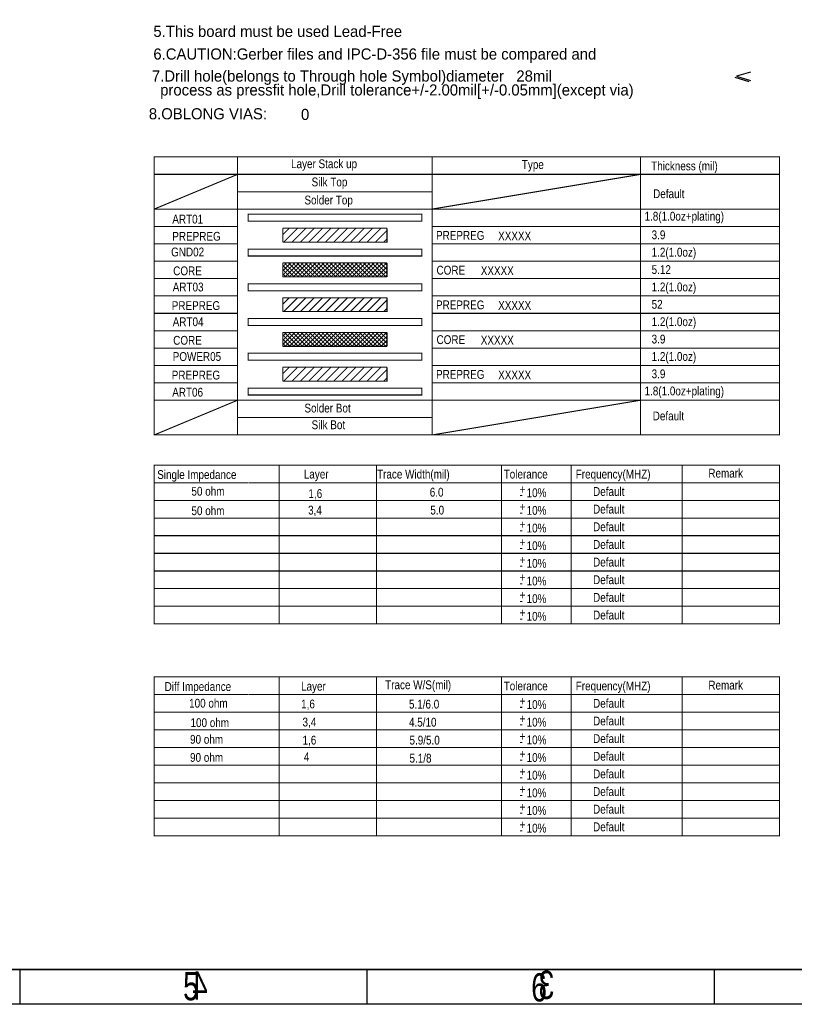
# Model space of a CAD drawing. Extents: x -19 to 391, y -43 to 244.
# Tile 19 of 33: x 186 to 297, y -43 to 99. Entities that reach past the tile are written whole.
import ezdxf

# ---------------------------------------------------------------- set-up
doc = ezdxf.new("R2010")
doc.units = 0
doc.layers.add('BOARD_GEOMETRY_DIMENSION', color=2, linetype='CONTINUOUS')
doc.layers.add('BOARD_GEOMETRY_SILKSCREEN_B', color=1, linetype='CONTINUOUS')

msp = doc.modelspace()

# ---------------------------------------------------------------- linework, layer by layer
at = {"layer": 'BOARD_GEOMETRY_DIMENSION'}
msp.add_lwpolyline([(-19.05, -43.18), (-19.05, 243.819934), (390.949942, 243.819934), (390.949942, -43.18)], close=True, dxfattribs=at)
for points in [[(291.13988, 90.9701), (289.139884, 90.369898), (291.13988, 89.76995)], [(290.939982, 89.570052), (288.939986, 90.17)], [(-14.05001, -38.179756), (385.949952, -38.179756)], [(185.950098, -38.179756), (185.950098, -43.18)], [(235.949998, -43.18), (235.949998, -38.179756)], [(285.949898, -43.18), (285.949898, -38.179756)]]:
    msp.add_lwpolyline(points, dxfattribs=at)
for points, const_width in [([(295.31691, 78.75397), (295.31691, 76.254102), (205.31709, 76.254102), (205.31709, 78.75397)], 0.150114), ([(218.816936, 69.504052), (243.816886, 69.504052), (243.816886, 70.50405), (218.816936, 70.50405)], 0.150114), ([(218.816936, 64.504062), (243.816886, 64.504062), (243.816886, 65.50406), (218.816936, 65.50406)], 0.150114), ([(218.816936, 59.504072), (243.816886, 59.504072), (243.816886, 60.50407), (218.816936, 60.50407)], 0.150114), ([(218.816936, 54.504082), (243.816886, 54.504082), (243.816886, 55.50408), (218.816936, 55.50408)], 0.150114), ([(218.816936, 49.504092), (243.816886, 49.504092), (243.816886, 50.50409), (218.816936, 50.50409)], 0.150114), ([(218.816936, 44.504102), (243.816886, 44.504102), (243.816886, 45.5041), (218.816936, 45.5041)], 0.150114), ([(205.31709, 38.75405), (295.31691, 38.75405), (295.31691, 43.75404), (205.31709, 43.75404)], 0.1524), ([(205.31709, 34.417), (295.31691, 34.417), (295.31691, 24.257), (205.31709, 24.257)], 0.151892), ([(205.31709, 3.937), (295.31691, 3.937), (295.31691, -6.223), (205.31709, -6.223)], 0.151892)]:
    msp.add_lwpolyline(points, close=True, dxfattribs=dict(at, const_width=const_width))
for points, const_width in [([(217.317066, 43.75404), (217.317066, 78.75397)], 0.1524), ([(245.31701, 43.75404), (245.31701, 78.75397)], 0.1524), ([(275.31695, 43.75404), (275.31695, 78.75397)], 0.1524), ([(205.31709, 43.75404), (205.31709, 76.254102)], 0.1524), ([(205.31709, 71.254112), (217.317066, 76.254102)], 0.1524), ([(245.31701, 71.254112), (275.31695, 76.254102)], 0.1524), ([(295.31691, 43.75404), (295.31691, 76.254102)], 0.1524), ([(217.317066, 73.75398), (245.31701, 73.75398)], 0.1524), ([(205.31709, 71.254112), (217.317066, 71.254112)], 0.150114), ([(217.317066, 71.254112), (245.31701, 71.254112)], 0.1524), ([(245.31701, 71.254112), (275.31695, 71.254112)], 0.1524), ([(275.31695, 71.254112), (295.31691, 71.254112)], 0.1524), ([(205.31709, 68.75399), (217.317066, 68.75399)], 0.150114), ([(223.816926, 66.504058), (238.816896, 66.504058), (238.816896, 68.504054)], 0.150114), ([(223.816926, 68.504054), (223.816926, 66.504058)], 0.150114), ([(223.816926, 68.504054), (238.816896, 68.504054)], 0.150114), ([(223.816926, 67.564), (224.736914, 68.493894)], 0.150114), ([(223.95688, 66.504058), (225.916998, 68.463922)], 0.150114), ([(225.15703, 66.504058), (227.127054, 68.483988)], 0.150114), ([(226.356926, 66.504058), (228.33711, 68.483988)], 0.150114), ([(227.557076, 66.504058), (229.537006, 68.483988)], 0.150114), ([(228.756972, 66.504058), (230.747062, 68.493894)], 0.150114), ([(229.957122, 66.504058), (231.926892, 68.474082)], 0.150114), ([(231.157018, 66.504058), (233.136948, 68.483988)], 0.150114), ([(232.356914, 66.504058), (234.326938, 68.474082)], 0.150114), ([(233.557064, 66.504058), (235.527088, 68.483988)], 0.150114), ([(234.75696, 66.504058), (236.726984, 68.474082)], 0.150114), ([(235.95711, 66.504058), (237.93704, 68.483988)], 0.150114), ([(237.157006, 66.504058), (238.816896, 68.163948)], 0.150114), ([(245.31701, 68.75399), (275.31695, 68.75399)], 0.1524), ([(275.31695, 68.75399), (295.31691, 68.75399)], 0.1524), ([(238.356902, 66.504058), (238.797084, 66.943986)], 0.150114), ([(205.31709, 66.254122), (217.317066, 66.254122)], 0.150114), ([(245.31701, 66.254122), (275.31695, 66.254122)], 0.1524), ([(275.31695, 66.254122), (295.31691, 66.254122)], 0.1524), ([(205.31709, 63.754), (217.317066, 63.754)], 0.150114), ([(245.31701, 63.754), (275.31695, 63.754)], 0.1524), ([(275.31695, 63.754), (295.31691, 63.754)], 0.1524), ([(223.816926, 62.96406), (224.35693, 63.504064)], 0.150114), ([(223.816926, 61.504068), (223.816926, 63.504064)], 0.150114), ([(223.816926, 62.364112), (224.956878, 63.504064)], 0.150114), ([(223.816926, 61.76391), (225.55708, 63.504064)], 0.150114), ([(238.816896, 63.504064), (223.816926, 63.504064)], 0.150114), ([(225.457004, 61.504068), (223.816926, 63.143892)], 0.150114), ([(224.857056, 61.504068), (223.816926, 62.543944)], 0.150114), ([(226.056952, 61.504068), (224.056956, 63.504064)], 0.150114), ([(224.157032, 61.504068), (226.157028, 63.504064)], 0.150114), ([(226.6569, 61.504068), (224.656904, 63.504064)], 0.150114), ([(224.75698, 61.504068), (226.756976, 63.504064)], 0.150114), ([(227.257102, 61.504068), (225.257106, 63.504064)], 0.150114), ([(225.356928, 61.504068), (227.356924, 63.504064)], 0.150114), ([(227.85705, 61.504068), (225.857054, 63.504064)], 0.150114), ([(225.956876, 61.504068), (227.957126, 63.504064)], 0.150114), ([(228.456998, 61.504068), (226.457002, 63.504064)], 0.150114), ([(226.557078, 61.504068), (228.557074, 63.504064)], 0.150114), ([(229.056946, 61.504068), (227.05695, 63.504064)], 0.150114), ([(227.157026, 61.504068), (229.157022, 63.504064)], 0.150114), ([(229.656894, 61.504068), (227.656898, 63.504064)], 0.150114), ([(227.756974, 61.504068), (229.75697, 63.504064)], 0.150114), ([(230.257096, 61.504068), (228.2571, 63.504064)], 0.150114), ([(228.356922, 61.504068), (230.356918, 63.504064)], 0.150114), ([(230.857044, 61.504068), (228.857048, 63.504064)], 0.150114), ([(228.957124, 61.504068), (230.95712, 63.504064)], 0.150114), ([(231.456992, 61.504068), (229.456996, 63.504064)], 0.150114), ([(229.557072, 61.504068), (231.557068, 63.504064)], 0.150114), ([(232.05694, 61.504068), (230.056944, 63.504064)], 0.150114), ([(230.15702, 61.504068), (232.157016, 63.504064)], 0.150114), ([(232.656888, 61.504068), (230.656892, 63.504064)], 0.150114), ([(230.756968, 61.504068), (232.756964, 63.504064)], 0.150114), ([(233.25709, 61.504068), (231.257094, 63.504064)], 0.150114), ([(231.356916, 61.504068), (233.356912, 63.504064)], 0.150114), ([(233.857038, 61.504068), (231.857042, 63.504064)], 0.150114), ([(231.957118, 61.504068), (233.957114, 63.504064)], 0.150114), ([(234.456986, 61.504068), (232.45699, 63.504064)], 0.150114), ([(232.557066, 61.504068), (234.557062, 63.504064)], 0.150114), ([(235.056934, 61.504068), (233.056938, 63.504064)], 0.150114), ([(233.157014, 61.504068), (235.15701, 63.504064)], 0.150114), ([(235.656882, 61.504068), (233.656886, 63.504064)], 0.150114), ([(233.756962, 61.504068), (235.756958, 63.504064)], 0.150114), ([(236.257084, 61.504068), (234.257088, 63.504064)], 0.150114), ([(234.35691, 61.504068), (236.356906, 63.504064)], 0.150114), ([(236.857032, 61.504068), (234.857036, 63.504064)], 0.150114), ([(234.957112, 61.504068), (236.957108, 63.504064)], 0.150114), ([(237.45698, 61.504068), (235.456984, 63.504064)], 0.150114), ([(235.55706, 61.504068), (237.557056, 63.504064)], 0.150114), ([(238.056928, 61.504068), (236.056932, 63.504064)], 0.150114), ([(236.157008, 61.504068), (238.157004, 63.504064)], 0.150114), ([(238.656876, 61.504068), (236.65688, 63.504064)], 0.150114), ([(236.756956, 61.504068), (238.756952, 63.504064)], 0.150114), ([(238.80699, 61.953902), (237.257082, 63.504064)], 0.150114), ([(237.356904, 61.504068), (238.816896, 62.96406)], 0.150114), ([(238.80699, 62.554104), (237.85703, 63.504064)], 0.150114), ([(237.957106, 61.504068), (238.816896, 62.364112)], 0.150114), ([(238.816896, 63.143892), (238.456978, 63.504064)], 0.150114), ([(238.816896, 61.504068), (238.816896, 63.504064)], 0.150114), ([(205.31709, 61.253878), (217.317066, 61.253878)], 0.150114), ([(224.257108, 61.504068), (223.816926, 61.943996)], 0.150114), ([(238.816896, 61.504068), (223.816926, 61.504068)], 0.150114), ([(238.557054, 61.504068), (238.797084, 61.754004)], 0.150114), ([(245.31701, 61.253878), (275.31695, 61.253878)], 0.1524), ([(275.31695, 61.253878), (295.31691, 61.253878)], 0.1524), ([(205.31709, 58.75401), (217.317066, 58.75401)], 0.150114), ([(223.816926, 56.504078), (238.816896, 56.504078), (238.816896, 58.504074)], 0.150114), ([(223.816926, 58.504074), (223.816926, 56.504078)], 0.150114), ([(223.816926, 58.504074), (238.816896, 58.504074)], 0.150114), ([(223.816926, 57.56402), (224.736914, 58.493914)], 0.150114), ([(223.95688, 56.504078), (225.916998, 58.463942)], 0.150114), ([(225.15703, 56.504078), (227.127054, 58.484008)], 0.150114), ([(226.356926, 56.504078), (228.33711, 58.484008)], 0.150114), ([(227.557076, 56.504078), (229.537006, 58.484008)], 0.150114), ([(228.756972, 56.504078), (230.747062, 58.493914)], 0.150114), ([(229.957122, 56.504078), (231.926892, 58.474102)], 0.150114), ([(231.157018, 56.504078), (233.136948, 58.484008)], 0.150114), ([(232.356914, 56.504078), (234.326938, 58.474102)], 0.150114), ([(233.557064, 56.504078), (235.527088, 58.484008)], 0.150114), ([(234.75696, 56.504078), (236.726984, 58.474102)], 0.150114), ([(235.95711, 56.504078), (237.93704, 58.484008)], 0.150114), ([(237.157006, 56.504078), (238.816896, 58.163968)], 0.150114), ([(245.31701, 58.75401), (275.31695, 58.75401)], 0.1524), ([(275.31695, 58.75401), (295.31691, 58.75401)], 0.1524), ([(238.356902, 56.504078), (238.797084, 56.944006)], 0.150114), ([(205.31709, 56.253888), (217.317066, 56.253888)], 0.150114), ([(245.31701, 56.253888), (275.31695, 56.253888)], 0.1524), ([(275.31695, 56.253888), (295.31691, 56.253888)], 0.1524), ([(205.31709, 53.75402), (217.317066, 53.75402)], 0.150114), ([(238.816896, 53.504084), (223.816926, 53.504084)], 0.150114), ([(223.816926, 51.76393), (225.55708, 53.504084)], 0.150114), ([(223.816926, 52.363878), (224.956878, 53.504084)], 0.150114), ([(223.816926, 51.504088), (223.816926, 53.504084)], 0.150114), ([(223.816926, 52.96408), (224.35693, 53.504084)], 0.150114), ([(225.457004, 51.504088), (223.816926, 53.143912)], 0.150114), ([(224.857056, 51.504088), (223.816926, 52.543964)], 0.150114), ([(226.056952, 51.504088), (224.056956, 53.504084)], 0.150114), ([(224.157032, 51.504088), (226.157028, 53.504084)], 0.150114), ([(226.6569, 51.504088), (224.656904, 53.504084)], 0.150114), ([(224.75698, 51.504088), (226.756976, 53.504084)], 0.150114), ([(227.257102, 51.504088), (225.257106, 53.504084)], 0.150114), ([(225.356928, 51.504088), (227.356924, 53.504084)], 0.150114), ([(227.85705, 51.504088), (225.857054, 53.504084)], 0.150114), ([(225.956876, 51.504088), (227.957126, 53.504084)], 0.150114), ([(228.456998, 51.504088), (226.457002, 53.504084)], 0.150114), ([(226.557078, 51.504088), (228.557074, 53.504084)], 0.150114), ([(229.056946, 51.504088), (227.05695, 53.504084)], 0.150114), ([(227.157026, 51.504088), (229.157022, 53.504084)], 0.150114), ([(229.656894, 51.504088), (227.656898, 53.504084)], 0.150114), ([(227.756974, 51.504088), (229.75697, 53.504084)], 0.150114), ([(230.257096, 51.504088), (228.2571, 53.504084)], 0.150114), ([(228.356922, 51.504088), (230.356918, 53.504084)], 0.150114), ([(230.857044, 51.504088), (228.857048, 53.504084)], 0.150114), ([(228.957124, 51.504088), (230.95712, 53.504084)], 0.150114), ([(231.456992, 51.504088), (229.456996, 53.504084)], 0.150114), ([(229.557072, 51.504088), (231.557068, 53.504084)], 0.150114), ([(232.05694, 51.504088), (230.056944, 53.504084)], 0.150114), ([(230.15702, 51.504088), (232.157016, 53.504084)], 0.150114), ([(232.656888, 51.504088), (230.656892, 53.504084)], 0.150114), ([(230.756968, 51.504088), (232.756964, 53.504084)], 0.150114), ([(233.25709, 51.504088), (231.257094, 53.504084)], 0.150114), ([(231.356916, 51.504088), (233.356912, 53.504084)], 0.150114), ([(233.857038, 51.504088), (231.857042, 53.504084)], 0.150114), ([(231.957118, 51.504088), (233.957114, 53.504084)], 0.150114), ([(234.456986, 51.504088), (232.45699, 53.504084)], 0.150114), ([(232.557066, 51.504088), (234.557062, 53.504084)], 0.150114), ([(235.056934, 51.504088), (233.056938, 53.504084)], 0.150114), ([(233.157014, 51.504088), (235.15701, 53.504084)], 0.150114), ([(235.656882, 51.504088), (233.656886, 53.504084)], 0.150114), ([(233.756962, 51.504088), (235.756958, 53.504084)], 0.150114), ([(236.257084, 51.504088), (234.257088, 53.504084)], 0.150114), ([(234.35691, 51.504088), (236.356906, 53.504084)], 0.150114), ([(236.857032, 51.504088), (234.857036, 53.504084)], 0.150114), ([(234.957112, 51.504088), (236.957108, 53.504084)], 0.150114), ([(237.45698, 51.504088), (235.456984, 53.504084)], 0.150114), ([(235.55706, 51.504088), (237.557056, 53.504084)], 0.150114), ([(238.056928, 51.504088), (236.056932, 53.504084)], 0.150114), ([(236.157008, 51.504088), (238.157004, 53.504084)], 0.150114), ([(238.656876, 51.504088), (236.65688, 53.504084)], 0.150114), ([(236.756956, 51.504088), (238.756952, 53.504084)], 0.150114), ([(238.80699, 51.953922), (237.257082, 53.504084)], 0.150114), ([(237.356904, 51.504088), (238.816896, 52.96408)], 0.150114), ([(238.80699, 52.554124), (237.85703, 53.504084)], 0.150114), ([(237.957106, 51.504088), (238.816896, 52.363878)], 0.150114), ([(238.816896, 53.143912), (238.456978, 53.504084)], 0.150114), ([(238.816896, 51.504088), (238.816896, 53.504084)], 0.150114), ([(245.31701, 53.75402), (275.31695, 53.75402)], 0.1524), ([(275.31695, 53.75402), (295.31691, 53.75402)], 0.1524), ([(205.31709, 51.253898), (217.317066, 51.253898)], 0.150114), ([(224.257108, 51.504088), (223.816926, 51.944016)], 0.150114), ([(238.816896, 51.504088), (223.816926, 51.504088)], 0.150114), ([(238.557054, 51.504088), (238.797084, 51.754024)], 0.150114), ([(245.31701, 51.253898), (275.31695, 51.253898)], 0.1524), ([(275.31695, 51.253898), (295.31691, 51.253898)], 0.1524), ([(205.31709, 48.75403), (217.317066, 48.75403)], 0.150114), ([(223.816926, 48.504094), (223.816926, 46.504098)], 0.150114), ([(223.816926, 46.504098), (238.816896, 46.504098), (238.816896, 48.504094)], 0.150114), ([(223.816926, 48.504094), (238.816896, 48.504094)], 0.150114), ([(223.816926, 47.56404), (224.736914, 48.493934)], 0.150114), ([(223.95688, 46.504098), (225.916998, 48.463962)], 0.150114), ([(225.15703, 46.504098), (227.127054, 48.484028)], 0.150114), ([(226.356926, 46.504098), (228.33711, 48.484028)], 0.150114), ([(227.557076, 46.504098), (229.537006, 48.484028)], 0.150114), ([(228.756972, 46.504098), (230.747062, 48.493934)], 0.150114), ([(229.957122, 46.504098), (231.926892, 48.474122)], 0.150114), ([(231.157018, 46.504098), (233.136948, 48.484028)], 0.150114), ([(232.356914, 46.504098), (234.326938, 48.474122)], 0.150114), ([(233.557064, 46.504098), (235.527088, 48.484028)], 0.150114), ([(234.75696, 46.504098), (236.726984, 48.474122)], 0.150114), ([(235.95711, 46.504098), (237.93704, 48.484028)], 0.150114), ([(237.157006, 46.504098), (238.816896, 48.163988)], 0.150114), ([(245.31701, 48.75403), (275.31695, 48.75403)], 0.1524), ([(275.31695, 48.75403), (295.31691, 48.75403)], 0.1524), ([(238.356902, 46.504098), (238.797084, 46.944026)], 0.150114), ([(205.31709, 46.253908), (217.317066, 46.253908)], 0.150114), ([(245.31701, 46.253908), (275.31695, 46.253908)], 0.1524), ([(275.31695, 46.253908), (295.31691, 46.253908)], 0.1524), ([(205.31709, 38.75405), (217.317066, 43.75404)], 0.1524), ([(217.317066, 38.75405), (217.317066, 43.75404)], 0.1524), ([(245.31701, 38.75405), (245.31701, 43.75404)], 0.1524), ([(245.31701, 38.75405), (275.31695, 43.75404)], 0.1524), ([(275.31695, 38.75405), (275.31695, 43.75404)], 0.1524), ([(217.317066, 41.253918), (245.31701, 41.253918)], 0.1524), ([(223.317054, 34.417), (223.317054, 24.30272)], 0.151892), ([(237.317026, 34.417), (237.317026, 24.30272)], 0.151892), ([(255.31699, 34.417), (255.31699, 24.30272)], 0.151892), ([(265.31697, 34.417), (265.31697, 24.30272)], 0.151892), ([(281.316938, 34.417), (281.316938, 24.30272)], 0.151892), ([(218.853004, 31.877), (205.31709, 31.877)], 0.151892), ([(218.907106, 31.877), (295.31691, 31.877)], 0.151892), ([(205.31709, 29.337), (295.31691, 29.337)], 0.151892), ([(205.31709, 26.797), (295.31691, 26.797)], 0.151892), ([(295.31691, 24.257), (295.31691, 21.717), (205.31709, 21.717), (205.31709, 24.257)], 0.151892), ([(223.317054, 24.30272), (223.317054, 21.717)], 0.151892), ([(237.317026, 24.30272), (237.317026, 21.717)], 0.151892), ([(255.31699, 24.257), (255.31699, 21.717)], 0.151892), ([(265.31697, 24.30272), (265.31697, 21.717)], 0.151892), ([(281.316938, 24.30272), (281.316938, 21.717)], 0.151892), ([(295.31691, 21.717), (295.31691, 19.177), (205.31709, 19.177), (205.31709, 21.717)], 0.151892), ([(223.317054, 21.76272), (223.317054, 19.177)], 0.151892), ([(237.317026, 21.76272), (237.317026, 19.177)], 0.151892), ([(255.31699, 21.717), (255.31699, 19.177)], 0.151892), ([(265.31697, 21.76272), (265.31697, 19.177)], 0.151892), ([(281.316938, 21.76272), (281.316938, 19.177)], 0.151892), ([(295.31691, 19.177), (295.31691, 16.637), (205.31709, 16.637), (205.31709, 19.177)], 0.151892), ([(223.317054, 19.22272), (223.317054, 16.637)], 0.151892), ([(237.317026, 19.22272), (237.317026, 16.637)], 0.151892), ([(255.31699, 19.177), (255.31699, 16.637)], 0.151892), ([(265.31697, 19.22272), (265.31697, 16.637)], 0.151892), ([(281.316938, 19.22272), (281.316938, 16.637)], 0.151892), ([(295.31691, 16.637), (295.31691, 14.097), (205.31709, 14.097), (205.31709, 16.637)], 0.151892), ([(223.317054, 16.68272), (223.317054, 14.097)], 0.151892), ([(237.317026, 16.68272), (237.317026, 14.097)], 0.151892), ([(255.31699, 16.637), (255.31699, 14.097)], 0.151892), ([(265.31697, 16.68272), (265.31697, 14.097)], 0.151892), ([(281.316938, 16.68272), (281.316938, 14.097)], 0.151892), ([(295.31691, 14.097), (295.31691, 11.557), (205.31709, 11.557), (205.31709, 14.097)], 0.151892), ([(223.317054, 14.14272), (223.317054, 11.557)], 0.151892), ([(237.317026, 14.14272), (237.317026, 11.557)], 0.151892), ([(255.31699, 14.097), (255.31699, 11.557)], 0.151892), ([(265.31697, 14.14272), (265.31697, 11.557)], 0.151892), ([(281.316938, 14.14272), (281.316938, 11.557)], 0.151892), ([(223.317054, 3.937), (223.317054, -6.217158)], 0.151892), ([(237.317026, 3.937), (237.317026, -6.217158)], 0.151892), ([(255.31699, 3.937), (255.31699, -6.217158)], 0.151892), ([(265.31697, 3.937), (265.31697, -6.217158)], 0.151892), ([(281.316938, 3.937), (281.316938, -6.217158)], 0.151892), ([(218.853004, 1.397), (205.31709, 1.397)], 0.151892), ([(218.907106, 1.397), (295.31691, 1.397)], 0.151892), ([(205.31709, -1.143), (295.31691, -1.143)], 0.151892), ([(205.31709, -3.683), (295.31691, -3.683)], 0.151892), ([(295.31691, -6.223), (295.31691, -8.763), (205.31709, -8.763), (205.31709, -6.223)], 0.151892), ([(223.317054, -6.217158), (223.317054, -8.763)], 0.151892), ([(237.317026, -6.223), (237.317026, -8.763)], 0.151892), ([(255.31699, -6.217158), (255.31699, -8.763)], 0.151892), ([(265.31697, -6.217158), (265.31697, -8.763)], 0.151892), ([(281.316938, -6.217158), (281.316938, -8.763)], 0.151892), ([(295.31691, -8.763), (295.31691, -11.303), (205.31709, -11.303), (205.31709, -8.763)], 0.151892), ([(223.317054, -8.757158), (223.317054, -11.303)], 0.151892), ([(237.317026, -8.763), (237.317026, -11.303)], 0.151892), ([(255.31699, -8.757158), (255.31699, -11.303)], 0.151892), ([(265.31697, -8.757158), (265.31697, -11.303)], 0.151892), ([(281.316938, -8.757158), (281.316938, -11.303)], 0.151892), ([(295.31691, -11.303), (295.31691, -13.843), (205.31709, -13.843), (205.31709, -11.303)], 0.151892), ([(223.317054, -11.297158), (223.317054, -13.843)], 0.151892), ([(237.317026, -11.303), (237.317026, -13.843)], 0.151892), ([(255.31699, -11.297158), (255.31699, -13.843)], 0.151892), ([(265.31697, -11.297158), (265.31697, -13.843)], 0.151892), ([(281.316938, -11.297158), (281.316938, -13.843)], 0.151892), ([(295.31691, -13.843), (295.31691, -16.383), (205.31709, -16.383), (205.31709, -13.843)], 0.151892), ([(223.317054, -13.837158), (223.317054, -16.383)], 0.151892), ([(237.317026, -13.843), (237.317026, -16.383)], 0.151892), ([(255.31699, -13.837158), (255.31699, -16.383)], 0.151892), ([(265.31697, -13.837158), (265.31697, -16.383)], 0.151892), ([(281.316938, -13.837158), (281.316938, -16.383)], 0.151892), ([(295.31691, -16.383), (295.31691, -18.923), (205.31709, -18.923), (205.31709, -16.383)], 0.151892), ([(223.317054, -16.377158), (223.317054, -18.923)], 0.151892), ([(237.317026, -16.383), (237.317026, -18.923)], 0.151892), ([(255.31699, -16.377158), (255.31699, -18.923)], 0.151892), ([(265.31697, -16.377158), (265.31697, -18.923)], 0.151892), ([(281.316938, -16.377158), (281.316938, -18.923)], 0.151892)]:
    msp.add_lwpolyline(points, dxfattribs=dict(at, const_width=const_width))
at = {"layer": 'BOARD_GEOMETRY_SILKSCREEN_B'}
msp.add_lwpolyline([(-19.05, -43.18), (-19.05, 243.819934), (390.949942, 243.819934), (390.949942, -43.18)], close=True, dxfattribs=at)
for points in [[(385.949952, -38.179756), (-14.05001, -38.179756)], [(235.949998, -43.18), (235.949998, -38.179756)], [(285.949898, -43.18), (285.949898, -38.179756)]]:
    msp.add_lwpolyline(points, dxfattribs=at)

# ---------------------------------------------------------------- texts
at = {"layer": 'BOARD_GEOMETRY_DIMENSION'}
for s, p in [('5.This board must be used Lead-Free', (205.19009, 96.030034)), ('6.CAUTION:Gerber files and IPC-D-356 file must be compared and', (205.19009, 92.769944)), ('7.Drill hole(belongs to Through hole Symbol)diameter   28mil', (204.983334, 89.606882)), ('  process as pressfit hole,Drill tolerance+/-2.00mil[+/-0.05mm](except via)', (204.983334, 87.600282)), ('8.OBLONG VIAS:', (204.540104, 84.170012)), ('0', (226.441, 84.074))]:
    msp.add_text(s, height=1.6002, dxfattribs=at).set_placement(p)
for s, height, width, p in [('Layer Stack up', 1.27, 0.8388, (225.006916, 77.144118)), ('Type', 1.27, 0.8388, (258.227068, 77.03058)), ('Thickness (mil)', 1.27, 0.8388, (276.841966, 76.830682)), ('Silk Top', 1.27, 0.8388, (227.967032, 74.524108)), ('Default', 1.27, 0.8388, (277.121874, 72.83069)), ('Solder Top', 1.27, 0.8388, (226.937062, 71.92391)), ('1.8(1.0oz+plating)', 1.27, 0.8388, (275.886926, 69.593968)), ('ART01', 1.27, 0.8388, (207.917034, 69.174106)), ('PREPREG', 1.27, 0.8388, (245.87708, 66.830702)), ('XXXXX', 1.27, 0.8388, (254.817118, 66.753994)), ('3.9', 1.27, 0.8388, (276.90699, 66.914014)), ('PREPREG', 1.27, 0.8388, (207.917034, 66.703956)), ('GND02', 1.27, 0.8388, (207.747108, 64.444118)), ('1.2(1.0oz)', 1.27, 0.8388, (276.90699, 64.413892)), ('CORE', 1.27, 0.8388, (208.047082, 61.733938)), ('CORE', 1.27, 0.8388, (245.94693, 61.830712)), ('XXXXX', 1.27, 0.8388, (252.316996, 61.754004)), ('5.12', 1.27, 0.8388, (276.90699, 61.914024)), ('ART03', 1.27, 0.8388, (207.976978, 59.403996)), ('1.2(1.0oz)', 1.27, 0.8388, (276.90699, 59.413902)), ('PREPREG', 1.27, 0.8388, (245.87708, 56.830722)), ('52', 1.27, 0.8388, (276.90699, 56.914034)), ('PREPREG', 1.27, 0.8388, (207.837024, 56.733948)), ('XXXXX', 1.27, 0.8388, (254.817118, 56.754014)), ('ART04', 1.27, 0.8388, (207.976978, 54.404006)), ('1.2(1.0oz)', 1.27, 0.8388, (276.90699, 54.413912)), ('CORE', 1.27, 0.8388, (208.047082, 51.733958)), ('CORE', 1.27, 0.8388, (245.94693, 51.830478)), ('XXXXX', 1.27, 0.8388, (252.316996, 51.754024)), ('3.9', 1.27, 0.8388, (276.90699, 51.914044)), ('POWER05', 1.27, 0.8388, (207.976978, 49.404016)), ('1.2(1.0oz)', 1.27, 0.8388, (276.90699, 49.413922)), ('3.9', 1.27, 0.8388, (276.90699, 46.914054)), ('PREPREG', 1.27, 0.8388, (207.837024, 46.733968)), ('PREPREG', 1.27, 0.8388, (245.87708, 46.830488)), ('XXXXX', 1.27, 0.8388, (254.817118, 46.754034)), ('ART06', 1.27, 0.8388, (207.906874, 44.264072)), ('1.8(1.0oz+plating)', 1.27, 0.8388, (275.886926, 44.443904)), ('Solder Bot', 1.27, 0.8388, (226.937062, 41.983914)), ('Default', 1.27, 0.8388, (277.06701, 40.854122)), ('Silk Bot', 1.27, 0.8388, (227.967032, 39.584122)), ('Single Impedance', 1.27, 0.8388, (205.745334, 32.413702)), ('Layer', 1.27, 0.8388, (226.845368, 32.479488)), ('Trace Width(mil)', 1.27, 0.8388, (237.386622, 32.479488)), ('Tolerance', 1.27, 0.8388, (255.614932, 32.479488)), ('Frequency(MHZ)', 1.27, 0.8388, (265.984482, 32.479488)), ('Remark', 1.27, 0.8388, (285.071312, 32.6136)), ('50 ohm', 1.27, 0.8388, (210.67141, 30.013656)), ('6.0', 1.27, 0.8388, (244.975634, 29.879544)), ('+', 1.27, 0.8388, (257.89509, 30.307026)), ('Default', 1.27, 0.8388, (268.480032, 29.97962)), ('1,6', 1.27, 0.8388, (227.510594, 29.679392)), ('-', 1.27, 0.8388, (257.89509, 29.545026)), ('10%', 1.27, 0.8388, (258.91109, 29.799026)), ('50 ohm', 1.27, 0.8388, (210.67141, 27.213814)), ('3,4', 1.27, 0.8388, (227.45827, 27.302714)), ('5.0', 1.27, 0.8388, (245.058184, 27.302714)), ('+', 1.27, 0.8388, (257.89509, 27.767026)), ('10%', 1.27, 0.8388, (258.91109, 27.259026)), ('Default', 1.27, 0.8388, (268.480032, 27.43962)), ('-', 1.27, 0.8388, (257.89509, 27.005026)), ('+', 1.27, 0.8388, (257.89509, 25.227026)), ('10%', 1.27, 0.8388, (258.91109, 24.719026)), ('Default', 1.27, 0.8388, (268.480032, 24.89962)), ('-', 1.27, 0.8388, (257.89509, 24.465026)), ('+', 1.27, 0.8388, (257.89509, 22.687026)), ('10%', 1.27, 0.8388, (258.91109, 22.179026)), ('Default', 1.27, 0.8388, (268.480032, 22.35962)), ('-', 1.27, 0.8388, (257.89509, 21.925026)), ('+', 1.27, 0.8388, (257.89509, 20.147026)), ('-', 1.27, 0.8388, (257.89509, 19.385026)), ('10%', 1.27, 0.8388, (258.91109, 19.639026)), ('Default', 1.27, 0.8388, (268.480032, 19.81962)), ('+', 1.27, 0.8388, (257.89509, 17.607026)), ('Default', 1.27, 0.8388, (268.480032, 17.27962)), ('-', 1.27, 0.8388, (257.89509, 16.845026)), ('10%', 1.27, 0.8388, (258.91109, 17.099026)), ('+', 1.27, 0.8388, (257.89509, 15.067026)), ('10%', 1.27, 0.8388, (258.91109, 14.559026)), ('Default', 1.27, 0.8388, (268.480032, 14.73962)), ('-', 1.27, 0.8388, (257.89509, 14.305026)), ('+', 1.27, 0.8388, (257.89509, 12.527026)), ('10%', 1.27, 0.8388, (258.91109, 12.019026)), ('Default', 1.27, 0.8388, (268.480032, 12.19962)), ('-', 1.27, 0.8388, (257.89509, 11.765026)), ('Diff Impedance', 1.27, 0.8388, (206.81061, 1.913636)), ('Layer', 1.27, 0.8388, (226.445318, 1.95961)), ('Trace W/S(mil)', 1.27, 0.8388, (238.551974, 2.159508)), ('Tolerance', 1.27, 0.8388, (255.614932, 1.999488)), ('Frequency(MHZ)', 1.27, 0.8388, (265.984482, 1.999488)), ('Remark', 1.27, 0.8388, (285.071312, 2.113534)), ('100 ohm', 1.27, 0.8388, (210.338924, -0.48641)), ('1,6', 1.27, 0.8388, (226.458272, -0.597154)), ('5.1/6.0', 1.27, 0.8388, (241.980212, -0.620522)), ('+', 1.27, 0.8388, (257.89509, -0.172974)), ('10%', 1.27, 0.8388, (258.91109, -0.680974)), ('Default', 1.27, 0.8388, (268.480032, -0.50038)), ('-', 1.27, 0.8388, (257.89509, -0.934974)), ('100 ohm', 1.27, 0.8388, (210.538822, -3.286506)), ('3,4', 1.27, 0.8388, (226.658424, -3.197098)), ('4.5/10', 1.27, 0.8388, (241.980212, -3.220466)), ('+', 1.27, 0.8388, (257.89509, -2.712974)), ('10%', 1.27, 0.8388, (258.91109, -3.220974)), ('Default', 1.27, 0.8388, (268.480032, -3.04038)), ('+', 1.27, 0.8388, (257.89509, -5.252974)), ('-', 1.27, 0.8388, (257.89509, -3.474974)), ('Default', 1.27, 0.8388, (268.480032, -5.58038)), ('90 ohm', 1.27, 0.8388, (210.471512, -5.686298)), ('1,6', 1.27, 0.8388, (226.658424, -5.797296)), ('5.9/5.0', 1.27, 0.8388, (242.05819, -5.797296)), ('-', 1.27, 0.8388, (257.89509, -6.014974)), ('10%', 1.27, 0.8388, (258.91109, -5.760974)), ('90 ohm', 1.27, 0.8388, (210.471512, -8.286496)), ('4', 1.27, 0.8388, (226.858322, -8.197088)), ('5.1/8', 1.27, 0.8388, (242.05819, -8.39724)), ('+', 1.27, 0.8388, (257.89509, -7.792974)), ('10%', 1.27, 0.8388, (258.91109, -8.300974)), ('Default', 1.27, 0.8388, (268.480032, -8.12038)), ('-', 1.27, 0.8388, (257.89509, -8.554974)), ('+', 1.27, 0.8388, (257.89509, -10.332974)), ('10%', 1.27, 0.8388, (258.91109, -10.840974)), ('Default', 1.27, 0.8388, (268.480032, -10.66038)), ('-', 1.27, 0.8388, (257.89509, -11.094974)), ('+', 1.27, 0.8388, (257.89509, -12.872974)), ('10%', 1.27, 0.8388, (258.91109, -13.380974)), ('Default', 1.27, 0.8388, (268.480032, -13.20038)), ('-', 1.27, 0.8388, (257.89509, -13.634974)), ('+', 1.27, 0.8388, (257.89509, -15.412974)), ('10%', 1.27, 0.8388, (258.91109, -15.920974)), ('Default', 1.27, 0.8388, (268.480032, -15.74038)), ('+', 1.27, 0.8388, (257.89509, -17.952974)), ('-', 1.27, 0.8388, (257.89509, -16.174974)), ('Default', 1.27, 0.8388, (268.480032, -18.28038)), ('-', 1.27, 0.8388, (257.89509, -18.714974)), ('10%', 1.27, 0.8388, (258.91109, -18.460974)), ('5', 4.064, 0.75, (209.467196, -42.596816)), ('6', 4.064, 0.75, (259.570474, -42.76979))]:
    msp.add_text(s, height=height, dxfattribs=dict(at, width=width)).set_placement(p)
at = {"layer": 'BOARD_GEOMETRY_SILKSCREEN_B', "text_generation_flag": 2, "width": 0.75}
for s, p in [('4', (213.020656, -42.492168)), ('3', (262.903462, -42.409364))]:
    msp.add_text(s, height=4.064, dxfattribs=at).set_placement(p)

doc.saveas('drawing.dxf')
